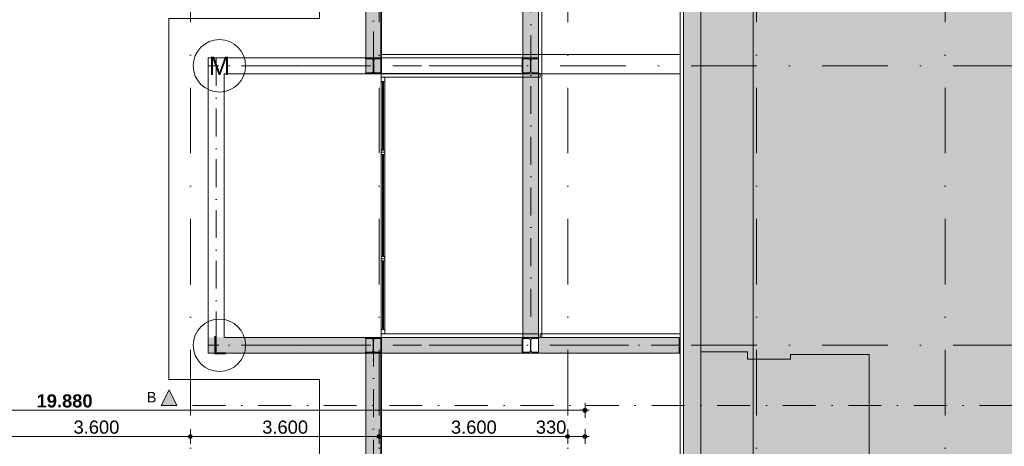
# Model space of a CAD drawing. Header units: millimetres. Extents: x -54205 to 352602, y -8439 to 61516.
# Tile 72 of 189: x 7544 to 26328, y 26029 to 34166. Entities that reach past the tile are written whole.
import ezdxf
from ezdxf.enums import TextEntityAlignment as Align

# ---------------------------------------------------------------- set-up
doc = ezdxf.new("R2010")
doc.units = ezdxf.units.MM
doc.header["$MEASUREMENT"] = 0
for name, pattern in [('streep-punt', [2500, 1250, -625, 0, -625]), ('streep-punt asymmetrisch', [966.67, 533.33, -233.336667, 0.003333, -200]), ('streep-punt fijn', [1251.000023, 626.000023, -312.5, 0, -312.5]), ('streeplijn', [468.700004, 312.5, -156.200004]), ('streeplijn fijn', [234.119993, 155.999994, -78.119999]), ('Wipeout_Contour', [1000, 0, -1000])]:
    doc.linetypes.add(name, pattern=pattern)
for name, color, linetype in [('0 2D arcering', 7, 'Continuous'), ('21_0 NC Buitenwanden', 7, 'Continuous'), ('21_0 NC Buitenwanden Afdek-arcering', 7, 'Continuous'), ('Maatvoering 1_ 100', 7, 'Continuous'), ('Maatvoering 1_ 100 2D arcering', 7, 'Continuous'), ('Markers - doorsneden', 7, 'Continuous'), ('Markers - doorsneden 2D arcering', 7, 'Continuous'), ('New_0 2D arcering', 7, 'Continuous'), ('New_23 Vloeren', 7, 'Continuous'), ('New_A-FLOR-____-OTLN.IFC Model', 7, 'Continuous'), ('New_A-GLAZ-CURT-OTLN.IFC Model', 7, 'Continuous'), ('New_A-GLAZ-CWMG-OTLN.IFC Model', 7, 'Continuous'), ('New_A-ROOF-____-OTLN.IFC Model', 7, 'Continuous'), ('New_A-WALL-____-OTLN.IFC Model', 7, 'Continuous'), ('New_A-WALL-____-OTLN.IFC Model Afdek-arcering', 7, 'Continuous'), ('New_Info 1_ 50_100', 7, 'Continuous'), ('New_S-BEAM-____-OTLN.IFC Model', 7, 'Continuous'), ('New_S-BEAM-____-OTLN.IFC Model Afdek-arcering', 7, 'Continuous'), ('New_S-COLS-____-OTLN.IFC Model', 7, 'Continuous'), ('New_S-FSTN-____-OTLN.IFC Model', 7, 'Continuous'), ('Stramien', 7, 'Continuous')]:
    doc.layers.add(name, color=color, linetype=linetype)
doc.styles.add('GENERATED_STYLE_1', font='arial.ttf')
doc.styles.add('GENERATED_STYLE_2', font='arial.ttf')
doc.linetypes.add('000 Dikke lijn 1 stippel', pattern='A,0,[4,DO.112 2e Verdieping1.Shx,S=31.746032,R=0,X=0,Y=0],-5000,0', length=5000)
doc.dimstyles.new('GENERATED_STYLE__1', dxfattribs={"dimtxt": 250, "dimasz": 142.5, "dimexe": 0.18, "dimexo": 0.0625, "dimgap": 0, "dimtad": 1, "dimtih": 1, "dimtoh": 1, "dimdec": 0, "dimzin": 0, "dimdsep": 46, "dimtxsty": 'GENERATED_STYLE_1', "dimblk": 'ARROWHEAD_11', "dimblk1": 'ARROWHEAD_11', "dimblk2": 'ARROWHEAD_11', "dimcen": 0.09, "dimse1": 1, "dimse2": 1, "dimclrd": 1, "dimclre": 1, "dimclrt": 2, "dimadec": 1, "dimazin": 0, "dimtfac": 1, "dimtdec": 4, "dimtmove": 0, "dimatfit": 3, "dimfxl": 1, "dimtolj": 1, "dimtzin": 0, "dimarcsym": 0})
doc.dimstyles.new('GENERATED_STYLE__2', dxfattribs={"dimtxt": 250, "dimasz": 142.5, "dimexe": 0.18, "dimexo": 0.0625, "dimgap": 0, "dimtad": 1, "dimtih": 1, "dimtoh": 1, "dimdec": 0, "dimzin": 0, "dimdsep": 46, "dimtxsty": 'GENERATED_STYLE_2', "dimblk": 'ARROWHEAD_11', "dimblk1": 'ARROWHEAD_11', "dimblk2": 'ARROWHEAD_11', "dimcen": 0.09, "dimse1": 1, "dimse2": 1, "dimclrd": 1, "dimclre": 1, "dimclrt": 2, "dimadec": 1, "dimazin": 0, "dimtfac": 1, "dimtdec": 4, "dimtmove": 0, "dimatfit": 3, "dimfxl": 1, "dimtolj": 1, "dimtzin": 0, "dimarcsym": 0})
doc.dimstyles.new('GENERATED_STYLE__4', dxfattribs={"dimtxt": 250, "dimasz": 142.5, "dimexe": 0.18, "dimexo": 0.0625, "dimgap": 0, "dimtad": 1, "dimdec": 0, "dimzin": 0, "dimdsep": 46, "dimtxsty": 'GENERATED_STYLE_2', "dimblk": 'ARROWHEAD_11', "dimblk1": 'ARROWHEAD_11', "dimblk2": 'ARROWHEAD_11', "dimcen": 0.09, "dimse1": 1, "dimse2": 1, "dimclrd": 1, "dimclre": 1, "dimclrt": 2, "dimadec": 1, "dimazin": 0, "dimtfac": 1, "dimtdec": 4, "dimtmove": 0, "dimatfit": 3, "dimfxl": 1, "dimtolj": 1, "dimtzin": 0, "dimarcsym": 0})

# ---------------------------------------------------------------- blocks, each defined once
blk = doc.blocks.new('Wall 21')
at = {"layer": 'New_A-WALL-____-OTLN.IFC Model', "color": 9, "linetype": 'Continuous', "lineweight": 0}
for p, q in [((0, 32.5), (2999, 32.5)), ((0, 32.5), (0, -32.5)), ((2999, 32.5), (3031.5, 32.5)), ((2999, -32.5), (2999, 32.5)), ((3031.5, 32.5), (3031.5, -32.5)), ((2999, -32.5), (0, -32.5)), ((3031.5, -32.5), (2999, -32.5))]:
    blk.add_line(p, q, dxfattribs=at)
blk = doc.blocks.new('IFC Extruded')
at = {"layer": 'New_A-GLAZ-CWMG-OTLN.IFC Model', "color": 9, "linetype": 'Continuous', "lineweight": 0}
for p, q in [((-32.5, 0), (32.5, 0)), ((-32.5, -1435), (-32.5, 0)), ((32.5, -1435), (32.5, 0)), ((-32.5, -1435), (32.5, -1435))]:
    blk.add_line(p, q, dxfattribs=at)
blk = doc.blocks.new('IFC Extruded_2')
at = {"layer": 'New_A-GLAZ-CWMG-OTLN.IFC Model', "color": 9, "linetype": 'Continuous', "lineweight": 0}
for p, q in [((-32.5, 0), (32.5, 0)), ((-32.5, -1351), (-32.5, 0)), ((32.5, -1351), (32.5, 0)), ((-32.5, -1351), (32.5, -1351))]:
    blk.add_line(p, q, dxfattribs=at)
blk = doc.blocks.new('IFC Extruded_3')
at = {"layer": 'New_A-GLAZ-CWMG-OTLN.IFC Model', "color": 9, "linetype": 'Continuous', "lineweight": 0}
for p, q in [((0, 32.5), (-84, 32.5)), ((-84, 32.5), (-84, -32.5)), ((0, -32.5), (0, 32.5)), ((-84, -32.5), (0, -32.5))]:
    blk.add_line(p, q, dxfattribs=at)
blk = doc.blocks.new('IFC Extruded_4')
at = {"layer": 'New_A-GLAZ-CWMG-OTLN.IFC Model', "color": 9, "linetype": 'Continuous', "lineweight": 0}
for p, q in [((-32.5, 0), (32.5, 0)), ((-32.5, -2030), (-32.5, 0)), ((32.5, -2030), (32.5, 0)), ((-32.5, -2030), (32.5, -2030))]:
    blk.add_line(p, q, dxfattribs=at)
blk = doc.blocks.new('IFC Extruded_5')
at = {"layer": 'New_A-GLAZ-CWMG-OTLN.IFC Model', "color": 9, "linetype": 'Continuous', "lineweight": 0}
for p, q in [((-42, -32.5), (-42, 32.5)), ((-42, 32.5), (42, 32.5)), ((42, 32.5), (42, -32.5)), ((42, -32.5), (-42, -32.5))]:
    blk.add_line(p, q, dxfattribs=at)
blk = doc.blocks.new('IFC Extruded_6')
at = {"layer": 'New_A-GLAZ-CWMG-OTLN.IFC Model', "color": 9, "linetype": 'Continuous', "lineweight": 0}
for p, q in [((-84, -32.5), (-84, 32.5)), ((-84, 32.5), (0, 32.5)), ((0, 32.5), (0, -32.5)), ((0, -32.5), (-84, -32.5))]:
    blk.add_line(p, q, dxfattribs=at)
blk = doc.blocks.new('IFC Extruded_7')
at = {"layer": 'New_A-GLAZ-CURT-OTLN.IFC Model', "color": 9, "linetype": 'Continuous', "lineweight": 0}
for p, q in [((973, 10.5), (-973, 10.5)), ((-973, 10.5), (-973, -10.5)), ((973, -10.5), (973, 10.5)), ((-973, -10.5), (973, -10.5))]:
    blk.add_line(p, q, dxfattribs=at)
blk = doc.blocks.new('Slab_5_1', base_point=(21426, 27831))
at = {"layer": 'New_23 Vloeren', "color": 255, "linetype": 'Continuous', "lineweight": 0, "flags": 128}
blk.add_lwpolyline([(21426, 27831), (20536, 27831), (20536, 27693), (20536, 22888), (20536, 22751), (21428, 22762), (21426, 22888), (22246, 22888), (22245, 22755), (23750, 22743), (23750, 22888), (23750, 27693), (23750, 27781), (22246, 27781), (22246, 27693), (21426, 27693)], close=True, dxfattribs=at)
blk = doc.blocks.new('Slab_6_1', base_point=(20141, 35951))
at = {"layer": 'New_A-FLOR-____-OTLN.IFC Model', "color": 1, "linetype": 'streeplijn', "lineweight": 0, "flags": 128}
blk.add_lwpolyline([(17442, 35951), (17442, 28106), (20141, 28106), (20141, 35951)], dxfattribs=at)
blk = doc.blocks.new('Wall_42_1', base_point=(20536, 56216))
at = {"layer": '21_0 NC Buitenwanden', "color": 1, "linetype": 'Continuous', "lineweight": 0, "flags": 128}
for points in [[(20206, 56216), (20206, 17925)], [(20536, 16001), (20536, 54406)]]:
    blk.add_lwpolyline(points, dxfattribs=at)
blk = doc.blocks.new('Wall_260_1', base_point=(17474, 28106))
at = {"color": 254, "linetype": 'Wipeout_Contour', "lineweight": 0, "ltscale": 160430.925438}
blk.add_wipeout([(17504, 43731), (17504, 28106), (17506, 28106), (17506, 43731)], dxfattribs=at).dxf.layer = 'New_A-WALL-____-OTLN.IFC Model Afdek-arcering'
at = {"color": 254, "linetype": 'Wipeout_Contour', "lineweight": 0, "ltscale": 160379.375613}
blk.add_wipeout([(17444, 43733), (17444, 28106), (17504, 28106), (17504, 43733)], dxfattribs=at).dxf.layer = 'New_A-WALL-____-OTLN.IFC Model Afdek-arcering'
at = {"color": 254, "linetype": 'Wipeout_Contour', "lineweight": 0, "ltscale": 160434.663435}
blk.add_wipeout([(17441, 43793), (17441, 28106), (17444, 28106), (17444, 43793)], dxfattribs=at).dxf.layer = 'New_A-WALL-____-OTLN.IFC Model Afdek-arcering'
at = {"layer": 'New_A-WALL-____-OTLN.IFC Model', "color": 2, "linetype": 'Continuous', "lineweight": 0, "flags": 128}
for points in [[(17441, 43793), (17441, 38766)], [(17506, 38766), (17506, 43731)], [(17441, 38444), (17441, 33436)], [(17506, 28106), (17506, 38444)], [(17441, 33417), (17441, 33155)], [(17441, 33136), (17441, 28106)], [(17444, 28106), (17441, 28106)], [(17504, 28106), (17444, 28106)], [(17506, 28106), (17504, 28106)]]:
    blk.add_lwpolyline(points, dxfattribs=at)
blk = doc.blocks.new('Wall_261_1', base_point=(14442, 33103))
at = {"color": 254, "linetype": 'Wipeout_Contour', "lineweight": 0, "ltscale": 146982.36199}
blk.add_wipeout([(14442, 33071), (17471, 33071), (17471, 33073), (14442, 33073)], dxfattribs=at).dxf.layer = 'New_A-WALL-____-OTLN.IFC Model Afdek-arcering'
at = {"color": 254, "linetype": 'Wipeout_Contour', "lineweight": 0, "ltscale": 147094.920527}
blk.add_wipeout([(14442, 33073), (17471, 33073), (17471, 33133), (14442, 33133)], dxfattribs=at).dxf.layer = 'New_A-WALL-____-OTLN.IFC Model Afdek-arcering'
at = {"color": 254, "linetype": 'Wipeout_Contour', "lineweight": 0, "ltscale": 147207.481882}
blk.add_wipeout([(14442, 33133), (17471, 33133), (17471, 33136), (14442, 33136)], dxfattribs=at).dxf.layer = 'New_A-WALL-____-OTLN.IFC Model Afdek-arcering'
at = {"layer": 'New_A-WALL-____-OTLN.IFC Model', "color": 2, "linetype": 'Continuous', "lineweight": 0, "flags": 128}
for points in [[(17141, 33136), (14442, 33136)], [(14442, 33133), (14442, 33136)], [(14442, 33073), (14442, 33133)], [(14442, 33071), (14442, 33073)], [(14442, 33071), (17471, 33071)], [(17471, 33136), (17441, 33136)], [(17471, 33133), (17471, 33136)], [(17471, 33073), (17471, 33133)], [(17471, 33071), (17471, 33073)]]:
    blk.add_lwpolyline(points, dxfattribs=at)
blk = doc.blocks.new('Wall_262_1', base_point=(20536, 49076))
at = {"color": 254, "linetype": 'Wipeout_Contour', "lineweight": 0, "ltscale": 160541.035243}
blk.add_wipeout([(20206, 49076), (20206, 17925), (20536, 17925), (20536, 49076)], dxfattribs=at).dxf.layer = '21_0 NC Buitenwanden Afdek-arcering'
at = {"layer": '21_0 NC Buitenwanden', "color": 2, "linetype": 'Continuous', "lineweight": 0, "flags": 128}
for points in [[(20206, 49076), (20206, 17925)], [(20536, 17925), (20536, 49076)]]:
    blk.add_lwpolyline(points, dxfattribs=at)
blk = doc.blocks.new('Column_28_1', base_point=(17291, 33286))
at = {"layer": 'New_S-COLS-____-OTLN.IFC Model', "color": 1, "linetype": 'Continuous', "lineweight": 0, "flags": 128}
blk.add_lwpolyline([(17141, 33436), (17141, 33417), (17259, 33417, -0.414214), (17286, 33390), (17286, 33182, -0.414214), (17259, 33155), (17141, 33155), (17141, 33136), (17441, 33136), (17441, 33155), (17324, 33155, -0.414214), (17297, 33182), (17297, 33390, -0.414214), (17324, 33417), (17441, 33417), (17441, 33436)], format="xyb", close=True, dxfattribs=at)
blk = doc.blocks.new('Column_29_1', base_point=(17291, 27956))
at = {"layer": 'New_S-COLS-____-OTLN.IFC Model', "color": 1, "linetype": 'Continuous', "lineweight": 0, "flags": 128}
blk.add_lwpolyline([(17141, 28106), (17141, 28087), (17259, 28087, -0.414214), (17286, 28060), (17286, 27852, -0.414214), (17259, 27825), (17141, 27825), (17141, 27806), (17441, 27806), (17441, 27825), (17324, 27825, -0.414214), (17297, 27852), (17297, 28060, -0.414214), (17324, 28087), (17441, 28087), (17441, 28106)], format="xyb", close=True, dxfattribs=at)
blk = doc.blocks.new('Column_30_1', base_point=(14291, 27956))
at = {"layer": 'New_S-COLS-____-OTLN.IFC Model', "color": 1, "linetype": 'Continuous', "lineweight": 0, "flags": 128}
blk.add_lwpolyline([(14141, 28106), (14141, 28087), (14258, 28087, -0.414214), (14285, 28060), (14285, 27852, -0.414214), (14258, 27825), (14141, 27825), (14141, 27806), (14441, 27806), (14441, 27825), (14323, 27825, -0.414214), (14296, 27852), (14296, 28060, -0.414214), (14323, 28087), (14441, 28087), (14441, 28106)], format="xyb", close=True, dxfattribs=at)
blk = doc.blocks.new('Column_31_1', base_point=(17291, 33286))
at = {"layer": 'New_S-COLS-____-OTLN.IFC Model', "color": 1, "linetype": 'Continuous', "lineweight": 0, "flags": 128}
blk.add_lwpolyline([(17141, 33436), (17141, 33417), (17259, 33417, -0.414214), (17286, 33390), (17286, 33182, -0.414214), (17259, 33155), (17141, 33155), (17141, 33136), (17441, 33136), (17441, 33155), (17324, 33155, -0.414214), (17297, 33182), (17297, 33390, -0.414214), (17324, 33417), (17441, 33417), (17441, 33436)], format="xyb", close=True, dxfattribs=at)
blk = doc.blocks.new('Column_32_1', base_point=(14291, 33286))
at = {"layer": 'New_S-COLS-____-OTLN.IFC Model', "color": 1, "linetype": 'Continuous', "lineweight": 0, "flags": 128}
blk.add_lwpolyline([(14141, 33436), (14141, 33417), (14259, 33417, -0.414214), (14286, 33390), (14286, 33182, -0.414214), (14259, 33155), (14141, 33155), (14141, 33136), (14441, 33136), (14441, 33155), (14324, 33155, -0.414214), (14297, 33182), (14297, 33390, -0.414214), (14324, 33417), (14441, 33417), (14441, 33436)], format="xyb", close=True, dxfattribs=at)
blk = doc.blocks.new('Roof_1_1', base_point=(17442, 20311))
at = {"layer": 'New_A-ROOF-____-OTLN.IFC Model', "color": 1, "linetype": 'Continuous', "lineweight": 0, "flags": 128}
for points in [[(17506, 33501), (20141, 33501)], [(17506, 28106), (17506, 33501)], [(20141, 33501), (20141, 18006)], [(14445, 28106), (17506, 28106)], [(14445, 22776), (14445, 28106)], [(17442, 22776), (14445, 22776)], [(17442, 20311), (17442, 22776)], [(18319, 20311), (17442, 20311)], [(18319, 18006), (18319, 20311)], [(20141, 18006), (18319, 18006)]]:
    blk.add_lwpolyline(points, dxfattribs=at)
blk = doc.blocks.new('Roof_2_1', base_point=(20141, 49126))
at = {"layer": 'New_A-ROOF-____-OTLN.IFC Model', "color": 1, "linetype": 'Continuous', "lineweight": 0, "flags": 128}
for points in [[(14445, 49126), (20141, 49126)], [(14445, 33136), (14445, 49126)], [(20141, 49126), (20141, 33136)], [(20141, 33136), (14445, 33136)]]:
    blk.add_lwpolyline(points, dxfattribs=at)
blk = doc.blocks.new('Roof_3_1', base_point=(17442, 20676))
at = {"layer": 'New_A-ROOF-____-OTLN.IFC Model', "color": 1, "linetype": 'Continuous', "lineweight": 0, "flags": 128}
for points in [[(17506, 33501), (20141, 33501)], [(17506, 28106), (17506, 33501)], [(20141, 33501), (20141, 18371)], [(14445, 28106), (17506, 28106)], [(14445, 23141), (14445, 28106)], [(17442, 23141), (14445, 23141)], [(17442, 20676), (17442, 23141)], [(18319, 20676), (17442, 20676)], [(18319, 18371), (18319, 20676)], [(20141, 18371), (18319, 18371)]]:
    blk.add_lwpolyline(points, dxfattribs=at)
blk = doc.blocks.new('Roof_4_1', base_point=(20141, 49126))
at = {"layer": 'New_A-ROOF-____-OTLN.IFC Model', "color": 1, "linetype": 'Continuous', "lineweight": 0, "flags": 128}
for points in [[(14445, 49126), (20141, 49126)], [(14445, 33501), (14445, 49126)], [(20141, 49126), (20141, 33501)], [(20141, 33501), (14445, 33501)]]:
    blk.add_lwpolyline(points, dxfattribs=at)
blk = doc.blocks.new('Roof_5_1', base_point=(17142, 33136))
at = {"layer": 'New_A-ROOF-____-OTLN.IFC Model', "color": 2, "linetype": 'Continuous', "lineweight": 0}
for p, q in [((11442, 33136), (11442, 28106)), ((17142, 33136), (11442, 33136)), ((17142, 33136), (17142, 28106)), ((17142, 28106), (11442, 28106))]:
    blk.add_line(p, q, dxfattribs=at)
at = {"layer": 'New_A-ROOF-____-OTLN.IFC Model', "color": 9, "linetype": 'streeplijn fijn', "lineweight": 0, "flags": 128}
for points in [[(11442, 33136), (17142, 33136)], [(11442, 28106), (11442, 33136)], [(17142, 33136), (17142, 28106)], [(17142, 28106), (11442, 28106)]]:
    blk.add_lwpolyline(points, dxfattribs=at)
blk = doc.blocks.new('Standard grid marker')
at = {"layer": 'Stramien', "color": 1, "linetype": 'streep-punt', "lineweight": 0}
blk.add_line((1000, 0), (61400, 0), dxfattribs=at)
at = {"layer": 'Stramien', "color": 2, "lineweight": 0, "style": 'GENERATED_STYLE_1'}
for tag, p in [('AC_MarkerText_1_0', (-245, -80)), ('AC_MarkerText_1_1', (63155, -80))]:
    blk.add_attdef(tag, text='', height=350, rotation=270, dxfattribs=at).set_placement(p, align=Align.TOP_CENTER)
blk = doc.blocks.new('IFC Extruded_12')
at = {"layer": 'New_A-GLAZ-CURT-OTLN.IFC Model', "color": 9, "linetype": 'Continuous', "lineweight": 0}
for p, q in [((654.5, 10.5), (-654.5, 10.5)), ((-654.5, 10.5), (-654.5, -10.5)), ((654.5, -10.5), (654.5, 10.5)), ((-654.5, -10.5), (654.5, -10.5))]:
    blk.add_line(p, q, dxfattribs=at)
blk = doc.blocks.new('Model Element 59')
at = {"layer": 'New_S-FSTN-____-OTLN.IFC Model', "color": 9, "linetype": 'Continuous', "lineweight": 0}
for p, q in [((5480, 11509), (5180, 11509)), ((5180, 11509), (5180, 11209)), ((5480, 11209), (5480, 11509)), ((5180, 11209), (5480, 11209))]:
    blk.add_line(p, q, dxfattribs=at)
blk = doc.blocks.new('IFC Extruded_14')
at = {"layer": 'New_S-FSTN-____-OTLN.IFC Model', "color": 9, "linetype": 'Continuous', "lineweight": 0}
for p, q in [((5480, 8529), (5180, 8529)), ((5180, 8529), (5180, 8510)), ((5180, 8510), (5480, 8510)), ((5480, 8510), (5480, 8529))]:
    blk.add_line(p, q, dxfattribs=at)
blk = doc.blocks.new('Model Element 61')
at = {"layer": 'New_S-FSTN-____-OTLN.IFC Model', "color": 9, "linetype": 'Continuous', "lineweight": 0}
for p, q in [((10810, 11509), (10510, 11509)), ((10510, 11509), (10510, 11209)), ((10810, 11209), (10810, 11509)), ((10510, 11209), (10810, 11209))]:
    blk.add_line(p, q, dxfattribs=at)
blk = doc.blocks.new('Roof 1')
at = {"layer": 'New_A-ROOF-____-OTLN.IFC Model', "color": 9, "linetype": 'Continuous', "lineweight": 0}
for p, q in [((2455, 5706), (7795, 5706)), ((2465, 5696), (7795, 5696)), ((7795, 5706), (7795, 5696)), ((12825, 5696), (12825, 5706)), ((12825, 5706), (28825, 5706)), ((12825, 5696), (28815, 5696))]:
    blk.add_line(p, q, dxfattribs=at)
blk = doc.blocks.new('Wall 20')
at = {"layer": 'New_A-WALL-____-OTLN.IFC Model', "color": 9, "linetype": 'Continuous', "lineweight": 0}
for p, q in [((0, 32.5), (32.5, 32.5)), ((0, -32.5), (0, 32.5)), ((32.5, 32.5), (2667.5, 32.5)), ((32.5, 32.5), (32.5, -32.5)), ((2667.5, 32.5), (2667.5, -32.5)), ((32.5, -32.5), (0, -32.5)), ((2667.5, -32.5), (32.5, -32.5))]:
    blk.add_line(p, q, dxfattribs=at)
blk = doc.blocks.new('Beam_7_1', base_point=(17128, 27956))
at = {"layer": 'New_S-BEAM-____-OTLN.IFC Model', "color": 1, "linetype": 'Continuous', "lineweight": 0}
for p, q in [((17128, 28106), (14441, 28106)), ((14441, 28106), (14441, 27806)), ((17128, 28106), (17128, 27806)), ((17128, 27806), (14441, 27806))]:
    blk.add_line(p, q, dxfattribs=at)
at = {"layer": 'New_S-BEAM-____-OTLN.IFC Model', "color": 9, "linetype": 'streep-punt asymmetrisch', "lineweight": 0}
blk.add_line((17128, 27956), (14441, 27956), dxfattribs=at)
blk = doc.blocks.new('Beam_8_1', base_point=(17128, 33286))
at = {"layer": 'New_S-BEAM-____-OTLN.IFC Model', "color": 1, "linetype": 'Continuous', "lineweight": 0}
for p, q in [((17128, 33436), (14441, 33436)), ((14441, 33436), (14441, 33136)), ((17128, 33436), (17128, 33136)), ((17128, 33136), (14441, 33136))]:
    blk.add_line(p, q, dxfattribs=at)
at = {"layer": 'New_S-BEAM-____-OTLN.IFC Model', "color": 9, "linetype": 'streep-punt asymmetrisch', "lineweight": 0}
blk.add_line((17128, 33286), (14441, 33286), dxfattribs=at)
blk = doc.blocks.new('Beam_11_1', base_point=(20122, 27956))
at = {"layer": 'New_S-BEAM-____-OTLN.IFC Model Afdek-arcering', "linetype": 'Continuous', "lineweight": 0, "true_color": 0xffffff}
blk.add_hatch(color=7, dxfattribs=at).paths.add_polyline_path([(20122, 27806), (20122, 28106), (17442, 28106), (17442, 27806)])
at = {"layer": 'New_S-BEAM-____-OTLN.IFC Model', "color": 1, "linetype": 'Continuous', "lineweight": 0}
for p, q in [((20122, 28106), (17442, 28106)), ((17442, 28106), (17442, 27806)), ((20122, 28106), (20122, 27806)), ((20122, 27806), (17442, 27806))]:
    blk.add_line(p, q, dxfattribs=at)
at = {"layer": 'New_S-BEAM-____-OTLN.IFC Model', "color": 9, "linetype": 'streep-punt asymmetrisch', "lineweight": 0}
blk.add_line((20122, 27956), (17442, 27956), dxfattribs=at)
blk = doc.blocks.new('Beam_12_1', base_point=(17292, 35801))
at = {"layer": 'New_S-BEAM-____-OTLN.IFC Model Afdek-arcering', "linetype": 'Continuous', "lineweight": 0, "true_color": 0xffffff}
blk.add_hatch(color=7, dxfattribs=at).paths.add_polyline_path([(17442, 35801), (17142, 35801), (17142, 28106), (17442, 28106)])
at = {"layer": 'New_S-BEAM-____-OTLN.IFC Model', "color": 1, "linetype": 'Continuous', "lineweight": 0}
for p, q in [((17142, 35801), (17142, 28106)), ((17142, 35801), (17442, 35801)), ((17442, 35801), (17442, 28106)), ((17142, 28106), (17442, 28106))]:
    blk.add_line(p, q, dxfattribs=at)
at = {"layer": 'New_S-BEAM-____-OTLN.IFC Model', "color": 9, "linetype": 'streep-punt asymmetrisch', "lineweight": 0}
blk.add_line((17292, 35801), (17292, 28106), dxfattribs=at)
blk = doc.blocks.new('Beam_15_1', base_point=(14295, 28087))
at = {"layer": 'New_S-BEAM-____-OTLN.IFC Model Afdek-arcering', "linetype": 'Continuous', "lineweight": 0, "true_color": 0xffffff}
blk.add_hatch(color=7, dxfattribs=at).paths.add_polyline_path([(14445, 28087), (14145, 28087), (14145, 22476), (14445, 22476)])
at = {"layer": 'New_S-BEAM-____-OTLN.IFC Model', "color": 1, "linetype": 'Continuous', "lineweight": 0}
for p, q in [((14145, 28087), (14145, 22476)), ((14145, 28087), (14445, 28087)), ((14445, 28087), (14445, 22776)), ((14145, 22476), (14445, 22476))]:
    blk.add_line(p, q, dxfattribs=at)
at = {"layer": 'New_S-BEAM-____-OTLN.IFC Model', "color": 9, "linetype": 'streep-punt asymmetrisch', "lineweight": 0}
blk.add_line((14295, 28087), (14295, 22476), dxfattribs=at)
blk = doc.blocks.new('Beam_20_1', base_point=(17142, 33286))
at = {"layer": 'New_S-BEAM-____-OTLN.IFC Model', "color": 1, "linetype": 'Continuous', "lineweight": 0}
for p, q in [((17142, 33436), (11142, 33436)), ((11142, 33436), (11142, 33136)), ((17142, 33436), (17142, 33136)), ((17142, 33136), (11442, 33136))]:
    blk.add_line(p, q, dxfattribs=at)
at = {"layer": 'New_S-BEAM-____-OTLN.IFC Model', "color": 9, "linetype": 'streep-punt asymmetrisch', "lineweight": 0}
blk.add_line((17142, 33286), (11142, 33286), dxfattribs=at)
blk = doc.blocks.new('Beam_21_1', base_point=(17142, 27956))
at = {"layer": 'New_S-BEAM-____-OTLN.IFC Model Afdek-arcering', "linetype": 'Continuous', "lineweight": 0, "true_color": 0xffffff}
blk.add_hatch(color=7, dxfattribs=at).paths.add_polyline_path([(17142, 27806), (17142, 28106), (11142, 28106), (11142, 27806)])
at = {"layer": 'New_S-BEAM-____-OTLN.IFC Model', "color": 1, "linetype": 'Continuous', "lineweight": 0}
for p, q in [((11142, 28106), (11142, 27806)), ((17142, 28106), (11442, 28106)), ((17142, 28106), (17142, 27806)), ((17142, 27806), (11142, 27806))]:
    blk.add_line(p, q, dxfattribs=at)
at = {"layer": 'New_S-BEAM-____-OTLN.IFC Model', "color": 9, "linetype": 'streep-punt asymmetrisch', "lineweight": 0}
blk.add_line((17142, 27956), (11142, 27956), dxfattribs=at)
blk = doc.blocks.new('Beam_22_1', base_point=(11292, 33436))
at = {"layer": 'New_S-BEAM-____-OTLN.IFC Model', "color": 1, "linetype": 'Continuous', "lineweight": 0}
for p, q in [((11142, 33436), (11142, 27806)), ((11142, 33436), (11442, 33436)), ((11442, 33136), (11442, 28106)), ((11142, 27806), (11442, 27806))]:
    blk.add_line(p, q, dxfattribs=at)
at = {"layer": 'New_S-BEAM-____-OTLN.IFC Model', "color": 9, "linetype": 'streep-punt asymmetrisch', "lineweight": 0}
blk.add_line((11292, 33436), (11292, 27806), dxfattribs=at)
blk = doc.blocks.new('Beam_23_1', base_point=(14295, 49407))
at = {"layer": 'New_S-BEAM-____-OTLN.IFC Model Afdek-arcering', "linetype": 'Continuous', "lineweight": 0, "true_color": 0xffffff}
blk.add_hatch(color=7, dxfattribs=at).paths.add_polyline_path([(14145, 33155), (14445, 33155), (14445, 49126), (14145, 49126)])
at = {"layer": 'New_S-BEAM-____-OTLN.IFC Model', "color": 1, "linetype": 'Continuous', "lineweight": 0}
for p, q in [((14145, 49407), (14145, 33155)), ((14445, 49126), (14445, 33155)), ((14145, 33155), (14445, 33155))]:
    blk.add_line(p, q, dxfattribs=at)
at = {"layer": 'New_S-BEAM-____-OTLN.IFC Model', "color": 9, "linetype": 'streep-punt asymmetrisch', "lineweight": 0}
blk.add_line((14295, 49407), (14295, 33155), dxfattribs=at)
blk = doc.blocks.new('*D1018')
at = {"layer": 'Maatvoering 1_ 100 2D arcering', "linetype": 'Continuous', "lineweight": 0}
for points in [[(64028, 27836), (64030, 27822), (64038, 27809), (64051, 27801), (64065, 27798), (64079, 27801), (64092, 27809), (64100, 27822), (64102, 27836), (64100, 27850), (64092, 27862), (64079, 27871), (64065, 27873), (64051, 27871), (64038, 27862), (64030, 27850)], [(64028, 3116), (64030, 3101), (64038, 3089), (64051, 3081), (64065, 3078), (64079, 3081), (64092, 3089), (64100, 3101), (64102, 3116), (64100, 3130), (64092, 3142), (64079, 3150), (64065, 3153), (64051, 3150), (64038, 3142), (64030, 3130)]]:
    blk.add_hatch(color=1, dxfattribs=at).paths.add_polyline_path(points)
at = {"layer": 'Maatvoering 1_ 100', "color": 1, "linetype": 'Continuous', "lineweight": 0}
for p, q in [((64028, 27836), (63924, 27836)), ((64065, 27873), (64065, 27911)), ((64206, 27836), (64102, 27836)), ((64065, 3153), (64065, 27798)), ((64028, 3116), (63924, 3116)), ((64065, 3041), (64065, 3078)), ((64206, 3116), (64102, 3116))]:
    blk.add_line(p, q, dxfattribs=at)
for centre in [(64065, 27836), (64065, 3116)]:
    blk.add_circle(centre, 37.5, dxfattribs=at)
at = {"layer": 'Maatvoering 1_ 100', "color": 2, "lineweight": 0, "insert": (64015, 14951), "char_height": 250, "attachment_point": 7, "rotation": 90, "style": 'GENERATED_STYLE_2'}
blk.add_mtext('\\A1;{\\pql;\\fArial|b1|i0|c0|p0;\\W1.000000;24.720}', dxfattribs=at)
blk = doc.blocks.new('ARROWHEAD_11')
at = {"color": 0, "linetype": 'Continuous', "lineweight": 0}
blk.add_line((0, 0), (-1, 0), dxfattribs=at)
at = {"color": 0, "linetype": 'Continuous', "lineweight": 0, "const_width": 0.25, "flags": 128}
blk.add_lwpolyline([(-0.125, 0, 1), (0.125, 0, 1)], format="xyb", close=True, dxfattribs=at)
blk = doc.blocks.new('*D1035')
at = {"layer": 'Maatvoering 1_ 100 2D arcering', "linetype": 'Continuous', "lineweight": 0}
for points in [[(-1588, 26716), (-1585, 26701), (-1577, 26689), (-1564, 26681), (-1550, 26678), (-1536, 26681), (-1523, 26689), (-1515, 26701), (-1513, 26716), (-1515, 26730), (-1523, 26742), (-1536, 26750), (-1550, 26753), (-1564, 26750), (-1577, 26742), (-1585, 26730)], [(18293, 26716), (18295, 26701), (18303, 26689), (18316, 26681), (18330, 26678), (18344, 26681), (18357, 26689), (18365, 26701), (18368, 26716), (18365, 26730), (18357, 26742), (18344, 26750), (18330, 26753), (18316, 26750), (18303, 26742), (18295, 26730)]]:
    blk.add_hatch(color=1, dxfattribs=at).paths.add_polyline_path(points)
at = {"layer": 'Maatvoering 1_ 100', "color": 1, "linetype": 'Continuous', "lineweight": 0}
for p, q in [((-1625, 26716), (-1588, 26716)), ((-1550, 26753), (-1550, 26856)), ((-1550, 26575), (-1550, 26678)), ((-1513, 26716), (18293, 26716)), ((18330, 26753), (18330, 26856)), ((18330, 26575), (18330, 26678)), ((18368, 26716), (18405, 26716))]:
    blk.add_line(p, q, dxfattribs=at)
for centre in [(-1550, 26716), (18330, 26716)]:
    blk.add_circle(centre, 37.5, dxfattribs=at)
at = {"layer": 'Maatvoering 1_ 100', "color": 2, "lineweight": 0, "insert": (7866, 26766), "char_height": 250, "attachment_point": 7, "style": 'GENERATED_STYLE_2'}
blk.add_mtext('\\A1;{\\pql;\\fArial|b1|i0|c0|p0;\\W1.000000;19.880}', dxfattribs=at)
blk = doc.blocks.new('*D1039')
at = {"layer": 'Maatvoering 1_ 100 2D arcering', "linetype": 'Continuous', "lineweight": 0}
for points in [[(7162, 26216), (7165, 26201), (7173, 26189), (7186, 26181), (7200, 26178), (7214, 26181), (7227, 26189), (7235, 26201), (7237, 26216), (7235, 26230), (7227, 26242), (7214, 26250), (7200, 26253), (7186, 26250), (7173, 26242), (7165, 26230)], [(10762, 26216), (10765, 26201), (10773, 26189), (10786, 26181), (10800, 26178), (10814, 26181), (10827, 26189), (10835, 26201), (10838, 26216), (10835, 26230), (10827, 26242), (10814, 26250), (10800, 26253), (10786, 26250), (10773, 26242), (10765, 26230)]]:
    blk.add_hatch(color=1, dxfattribs=at).paths.add_polyline_path(points)
at = {"layer": 'Maatvoering 1_ 100', "color": 1, "linetype": 'Continuous', "lineweight": 0}
for p, q in [((7200, 26253), (7200, 26356)), ((10800, 26253), (10800, 26356)), ((7200, 26075), (7200, 26178)), ((7237, 26216), (10762, 26216)), ((10800, 26075), (10800, 26178))]:
    blk.add_line(p, q, dxfattribs=at)
for centre in [(7200, 26216), (10800, 26216)]:
    blk.add_circle(centre, 37.5, dxfattribs=at)
at = {"layer": 'Maatvoering 1_ 100', "color": 2, "lineweight": 0, "insert": (8571, 26266), "char_height": 250, "attachment_point": 7, "style": 'GENERATED_STYLE_1'}
blk.add_mtext('\\A1;{\\pql;\\fArial|b0|i0|c0|p0;\\W1.000000;3.600}', dxfattribs=at)
blk = doc.blocks.new('*D1040')
at = {"layer": 'Maatvoering 1_ 100 2D arcering', "linetype": 'Continuous', "lineweight": 0}
for points in [[(10762, 26216), (10765, 26201), (10773, 26189), (10786, 26181), (10800, 26178), (10814, 26181), (10827, 26189), (10835, 26201), (10838, 26216), (10835, 26230), (10827, 26242), (10814, 26250), (10800, 26253), (10786, 26250), (10773, 26242), (10765, 26230)], [(14362, 26216), (14365, 26201), (14373, 26189), (14386, 26181), (14400, 26178), (14414, 26181), (14427, 26189), (14435, 26201), (14438, 26216), (14435, 26230), (14427, 26242), (14414, 26250), (14400, 26253), (14386, 26250), (14373, 26242), (14365, 26230)]]:
    blk.add_hatch(color=1, dxfattribs=at).paths.add_polyline_path(points)
at = {"layer": 'Maatvoering 1_ 100', "color": 1, "linetype": 'Continuous', "lineweight": 0}
for p, q in [((10800, 26253), (10800, 26356)), ((14400, 26253), (14400, 26356)), ((10800, 26075), (10800, 26178)), ((10838, 26216), (14362, 26216)), ((14400, 26075), (14400, 26178))]:
    blk.add_line(p, q, dxfattribs=at)
for centre in [(10800, 26216), (14400, 26216)]:
    blk.add_circle(centre, 37.5, dxfattribs=at)
at = {"layer": 'Maatvoering 1_ 100', "color": 2, "lineweight": 0, "insert": (12171, 26266), "char_height": 250, "attachment_point": 7, "style": 'GENERATED_STYLE_1'}
blk.add_mtext('\\A1;{\\pql;\\fArial|b0|i0|c0|p0;\\W1.000000;3.600}', dxfattribs=at)
blk = doc.blocks.new('*D1041')
at = {"layer": 'Maatvoering 1_ 100 2D arcering', "linetype": 'Continuous', "lineweight": 0}
for points in [[(14362, 26216), (14365, 26201), (14373, 26189), (14386, 26181), (14400, 26178), (14414, 26181), (14427, 26189), (14435, 26201), (14438, 26216), (14435, 26230), (14427, 26242), (14414, 26250), (14400, 26253), (14386, 26250), (14373, 26242), (14365, 26230)], [(17962, 26216), (17965, 26201), (17973, 26189), (17986, 26181), (18000, 26178), (18014, 26181), (18027, 26189), (18035, 26201), (18038, 26216), (18035, 26230), (18027, 26242), (18014, 26250), (18000, 26253), (17986, 26250), (17973, 26242), (17965, 26230)]]:
    blk.add_hatch(color=1, dxfattribs=at).paths.add_polyline_path(points)
at = {"layer": 'Maatvoering 1_ 100', "color": 1, "linetype": 'Continuous', "lineweight": 0}
for p, q in [((14400, 26253), (14400, 26356)), ((18000, 26253), (18000, 26356)), ((14400, 26075), (14400, 26178)), ((14438, 26216), (17962, 26216)), ((18000, 26075), (18000, 26178))]:
    blk.add_line(p, q, dxfattribs=at)
for centre in [(14400, 26216), (18000, 26216)]:
    blk.add_circle(centre, 37.5, dxfattribs=at)
at = {"layer": 'Maatvoering 1_ 100', "color": 2, "lineweight": 0, "char_height": 250, "attachment_point": 7, "style": 'GENERATED_STYLE_1'}
for s, insert in [('\\A1;{\\pql;\\fArial|b0|i0|c0|p0;\\W1.000000;3.600}', (15771, 26266)), ('\\A1;{\\pql;\\fArial|b0|i0|c0|p0;\\W1.000000;330}', (17390, 26266))]:
    blk.add_mtext(s, dxfattribs=dict(at, insert=insert))
blk = doc.blocks.new('*D1042')
at = {"layer": 'Maatvoering 1_ 100 2D arcering', "linetype": 'Continuous', "lineweight": 0}
for points in [[(17962, 26216), (17965, 26201), (17973, 26189), (17986, 26181), (18000, 26178), (18014, 26181), (18027, 26189), (18035, 26201), (18038, 26216), (18035, 26230), (18027, 26242), (18014, 26250), (18000, 26253), (17986, 26250), (17973, 26242), (17965, 26230)], [(18293, 26216), (18295, 26201), (18303, 26189), (18316, 26181), (18330, 26178), (18344, 26181), (18357, 26189), (18365, 26201), (18368, 26216), (18365, 26230), (18357, 26242), (18344, 26250), (18330, 26253), (18316, 26250), (18303, 26242), (18295, 26230)]]:
    blk.add_hatch(color=1, dxfattribs=at).paths.add_polyline_path(points)
at = {"layer": 'Maatvoering 1_ 100', "color": 1, "linetype": 'Continuous', "lineweight": 0}
for p, q in [((18000, 26253), (18000, 26356)), ((18330, 26253), (18330, 26356)), ((18000, 26075), (18000, 26178)), ((18038, 26216), (18293, 26216)), ((18330, 26075), (18330, 26178)), ((18368, 26216), (18405, 26216))]:
    blk.add_line(p, q, dxfattribs=at)
for centre in [(18000, 26216), (18330, 26216)]:
    blk.add_circle(centre, 37.5, dxfattribs=at)
blk = doc.blocks.new('Cutting Plane_2_1', base_point=(37112, 28286))
at = {"layer": 'Markers - doorsneden 2D arcering', "linetype": 'Continuous', "lineweight": 0, "true_color": 0x000000}
blk.add_hatch(color=18, dxfattribs=at).paths.add_polyline_path([(10242, 26806), (10542, 26806), (10392, 27106)])
at = {"layer": 'Markers - doorsneden', "color": 9, "linetype": 'streep-punt fijn', "lineweight": 0}
blk.add_line((31486, 26806), (10542, 26806), dxfattribs=at)
at = {"layer": 'Markers - doorsneden', "color": 2, "linetype": 'Continuous', "lineweight": 0, "flags": 128}
blk.add_lwpolyline([(10242, 26806), (10542, 26806), (10392, 27106)], close=True, dxfattribs=at)
at = {"layer": 'Markers - doorsneden', "color": 2, "lineweight": 0, "insert": (10152, 26866), "char_height": 200, "attachment_point": 9, "style": 'GENERATED_STYLE_1'}
blk.add_mtext('\\A1;{\\pqr;\\pt0;\\fArial|b0|i0|c0|p0;\\W1.000000;B}', dxfattribs=at)
blk = doc.blocks.new('Standard grid marker_5')
at = {"layer": 'Stramien', "color": 1, "linetype": 'streep-punt', "lineweight": 0}
for q in [(0, 0), (19545, 0)]:
    blk.add_line((1000, 0), q, dxfattribs=at)
at = {"layer": 'Stramien', "color": 2, "linetype": 'Continuous', "lineweight": 0, "flags": 128}
blk.add_lwpolyline([(0, 0, 1), (-1000, 0, 1)], format="xyb", close=True, dxfattribs=at)
at = {"layer": 'Stramien', "color": 1, "linetype": 'streep-punt', "lineweight": 0}
blk.add_point((1000, 0), dxfattribs=at)
blk.add_point((1000, 0), dxfattribs=at)
at = {"layer": 'Stramien', "color": 2, "lineweight": 0, "style": 'GENERATED_STYLE_1'}
blk.add_attdef('AC_MarkerText_1', text='', height=350, dxfattribs=at).set_placement((-500, 175), align=Align.TOP_CENTER)

msp = doc.modelspace()

# ---------------------------------------------------------------- block references
at = {"layer": '21_0 NC Buitenwanden', "color": 1, "lineweight": 0}
msp.add_blockref('Wall_42_1', (20536, 56215.9), dxfattribs=at)
at = {"layer": 'New_23 Vloeren', "color": 255, "linetype": 'Continuous', "lineweight": 0}
msp.add_blockref('Slab_5_1', (21426, 27830.9), dxfattribs=at)
at = {"layer": 'New_A-FLOR-____-OTLN.IFC Model', "color": 1, "linetype": 'Continuous', "lineweight": 0}
msp.add_blockref('Slab_6_1', (20141, 35950.9), dxfattribs=at)
at = {"layer": 'New_A-GLAZ-CURT-OTLN.IFC Model', "color": 9, "linetype": 'Continuous', "lineweight": 0, "zscale": 1000, "rotation": 89.99999999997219}
for name, p in [('IFC Extruded_7', (14474.5, 30620.9)), ('IFC Extruded_12', (14474.5, 28909.4))]:
    msp.add_blockref(name, p, dxfattribs=at)
at = {"layer": 'New_A-GLAZ-CWMG-OTLN.IFC Model', "color": 9, "linetype": 'Continuous', "lineweight": 0, "zscale": 1000}
for name, p, rotation in [('IFC Extruded_6', (14474.5, 33070.9), 89.99999999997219), ('IFC Extruded_5', (14474.5, 31635.9), 89.99999999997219), ('IFC Extruded_5', (14474.5, 29605.9), 89.99999999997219), ('IFC Extruded_3', (14474.5, 28170.9), 269.9999999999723)]:
    msp.add_blockref(name, p, dxfattribs=dict(at, rotation=rotation))
for name, p in [('IFC Extruded_2', (14474.5, 32986.9)), ('IFC Extruded_4', (14474.5, 31635.9)), ('IFC Extruded', (14474.5, 29605.9))]:
    msp.add_blockref(name, p, dxfattribs=at)
at = {"layer": 'New_A-WALL-____-OTLN.IFC Model', "color": 9, "linetype": 'Continuous', "lineweight": 0, "zscale": 1000}
msp.add_blockref('Wall 21', (14442, 28138.4), dxfattribs=at)
at = {"layer": 'New_S-BEAM-____-OTLN.IFC Model', "color": 9, "lineweight": 0}
for name, p in [('Beam_22_1', (11292, 33435.9)), ('Beam_21_1', (17142, 27955.9)), ('Beam_15_1', (14294.6, 28086.9)), ('Beam_7_1', (17128.3, 27955.9))]:
    msp.add_blockref(name, p, dxfattribs=at)
at = {"layer": 'New_S-COLS-____-OTLN.IFC Model', "color": 3, "lineweight": 0}
msp.add_blockref('Column_30_1', (14291, 27955.9), dxfattribs=at)
at = {"layer": 'Stramien', "color": 1, "linetype": 'Continuous', "lineweight": 0, "zscale": 1000, "rotation": 90}
for p in [(10800, -1884.3), (21600, -1884.3), (25200, -1884.3)]:
    msp.add_blockref('Standard grid marker', p, dxfattribs=at)

# ---------------------------------------------------------------- dimensions: what is measured, and where the dimension line sits
at = {"layer": 'Maatvoering 1_ 100', "color": 1, "linetype": 'Continuous', "lineweight": 0}
for base, p1, p2, dimstyle, picture, middle in [((18330, 26215.6), (18000, 29478.9), (18330, 20325.9), 'GENERATED_STYLE__1', '*D1042', (17675.8, 26390.6)), ((10800, 26215.6), (7200, 29177.7), (10800, 29131.4), 'GENERATED_STYLE__1', '*D1039', (8989.8, 26390.6)), ((14400, 26215.6), (10800, 29131.4), (14400, 29177.7), 'GENERATED_STYLE__1', '*D1040', (12589.8, 26390.6)), ((18330, 26715.6), (-1550, 24629.5), (18330, 20325.9), 'GENERATED_STYLE__2', '*D1035', (8379.6, 26890.6))]:
    dim = msp.add_linear_dim(base=base, p1=p1, p2=p2, dimstyle=dimstyle, dxfattribs=at)
    dim.commit()
    dim.dimension.update_dxf_attribs({"geometry": picture, "text_midpoint": middle, "dimtype": 160})

# ---------------------------------------------------------------- next in the draw order: block references
at = {"layer": '21_0 NC Buitenwanden', "color": 1, "lineweight": 0}
msp.add_blockref('Wall_262_1', (20536, 49075.9), dxfattribs=at)
at = {"layer": 'New_A-WALL-____-OTLN.IFC Model', "color": 1, "lineweight": 0}
msp.add_blockref('Wall_260_1', (17473.5, 28105.9), dxfattribs=at)

# ---------------------------------------------------------------- next in the draw order: hatches: boundary and pattern name
at = {"layer": '0 2D arcering', "linetype": 'Continuous', "lineweight": 0, "true_color": 0x686b6c}
msp.add_hatch(color=251, dxfattribs=at).paths.add_polyline_path([(20206, 28080.9), (20206, 56215.9), (30236, 56215.9), (30236, 15670.9), (20206, 15670.9)])
at = {"layer": 'New_0 2D arcering', "linetype": 'Continuous', "lineweight": 0, "true_color": 0xbfbfbf}
msp.add_hatch(color=9, dxfattribs=at).paths.add_polyline_path([(20545, 16000.9), (29945, 16000.9), (29945, 55865.9), (20545, 55865.9)])

# ---------------------------------------------------------------- next in the draw order: block references
at = {"layer": 'Markers - doorsneden', "color": 9, "lineweight": 0}
msp.add_blockref('Cutting Plane_2_1', (37112.5, 28285.9), dxfattribs=at)
at = {"layer": 'New_A-ROOF-____-OTLN.IFC Model', "color": 1, "linetype": 'Continuous', "lineweight": 0}
msp.add_blockref('Roof_4_1', (20141, 49125.9), dxfattribs=at)
at = {"layer": 'New_A-WALL-____-OTLN.IFC Model', "color": 1, "lineweight": 0}
msp.add_blockref('Wall_261_1', (14442, 33103.4), dxfattribs=at)
at = {"layer": 'New_A-WALL-____-OTLN.IFC Model', "color": 9, "linetype": 'Continuous', "lineweight": 0, "zscale": 1000}
msp.add_blockref('Wall 20', (17473.5, 28138.4), dxfattribs=at)
at = {"layer": 'New_S-BEAM-____-OTLN.IFC Model', "color": 9, "lineweight": 0}
msp.add_blockref('Beam_11_1', (20122, 27955.9), dxfattribs=at)
at = {"layer": 'New_S-COLS-____-OTLN.IFC Model', "color": 3, "lineweight": 0}
msp.add_blockref('Column_29_1', (17291, 27955.9), dxfattribs=at)
at = {"layer": 'New_S-FSTN-____-OTLN.IFC Model', "color": 9, "linetype": 'Continuous', "lineweight": 0, "zscale": 1000, "rotation": 89.99999999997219}
for name in ['Model Element 59', 'IFC Extruded_14']:
    msp.add_blockref(name, (28651, 22625.9), dxfattribs=at)
at = {"layer": 'Stramien', "color": 1, "linetype": 'Continuous', "lineweight": 0, "zscale": 1000}
msp.add_blockref('Standard grid marker_5', (11854.6, 27955.9), dxfattribs=at).add_auto_attribs({'AC_MarkerText_1': 'L'})

# ---------------------------------------------------------------- next in the draw order: dimensions: what is measured, and where the dimension line sits
at = {"layer": 'Maatvoering 1_ 100', "color": 1, "linetype": 'Continuous', "lineweight": 0}
dim = msp.add_linear_dim(base=(18000, 26215.6), p1=(14400, 29177.7), p2=(18000, 29478.9), dimstyle='GENERATED_STYLE__1', dxfattribs=at)
dim.commit()
dim.dimension.update_dxf_attribs({"geometry": '*D1041', "text_midpoint": (16189.8, 26390.6), "dimtype": 160})
dim = msp.add_linear_dim(base=(64065, 27835.9), p1=(-230, 3115.7), p2=(32070, 27835.9), angle=90, dimstyle='GENERATED_STYLE__4', dxfattribs=at)
dim.commit()
dim.dimension.update_dxf_attribs({"geometry": '*D1018', "text_midpoint": (63890, 15465.4), "dimtype": 160, "text_rotation": 90})

# ---------------------------------------------------------------- next in the draw order: linework, layer by layer
at = {"layer": 'New_Info 1_ 50_100', "color": 94, "linetype": '000 Dikke lijn 1 stippel', "lineweight": 0}
msp.add_lwpolyline([(13262.5, 21261.5), (16642, 21261.5), (16642, 19825.9), (21536, 19825.9), (21536, 50475.9), (13262.5, 50475.9), (13262.5, 34185.9), (10392, 34185.9), (10392, 27305.9), (13262.5, 27305.9)], close=True, dxfattribs=at)

# ---------------------------------------------------------------- next in the draw order: block references
at = {"layer": 'New_A-GLAZ-CURT-OTLN.IFC Model', "color": 9, "linetype": 'Continuous', "lineweight": 0, "zscale": 1000, "rotation": 89.99999999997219}
msp.add_blockref('IFC Extruded_12', (14474.5, 32332.4), dxfattribs=at)
at = {"layer": 'New_A-ROOF-____-OTLN.IFC Model', "color": 9, "linetype": 'Continuous', "lineweight": 0, "zscale": 1000, "rotation": 89.99999999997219}
msp.add_blockref('Roof 1', (20141, 20310.9), dxfattribs=at)
at = {"layer": 'New_A-ROOF-____-OTLN.IFC Model', "color": 1, "linetype": 'Continuous', "lineweight": 0}
for name, p in [('Roof_2_1', (20141, 49125.9)), ('Roof_1_1', (17442, 20310.9)), ('Roof_3_1', (17442, 20675.9)), ('Roof_5_1', (17142, 33135.9))]:
    msp.add_blockref(name, p, dxfattribs=at)
at = {"layer": 'New_S-BEAM-____-OTLN.IFC Model', "color": 9, "lineweight": 0}
for name, p in [('Beam_23_1', (14294.6, 49406.9)), ('Beam_12_1', (17292, 35800.9)), ('Beam_20_1', (17142, 33285.9)), ('Beam_8_1', (17128.3, 33285.9))]:
    msp.add_blockref(name, p, dxfattribs=at)
at = {"layer": 'New_S-COLS-____-OTLN.IFC Model', "color": 3, "lineweight": 0}
for name, p in [('Column_32_1', (14291, 33285.9)), ('Column_28_1', (17291, 33285.9)), ('Column_31_1', (17291, 33285.9))]:
    msp.add_blockref(name, p, dxfattribs=at)
at = {"layer": 'New_S-FSTN-____-OTLN.IFC Model', "color": 9, "linetype": 'Continuous', "lineweight": 0, "zscale": 1000, "rotation": 89.99999999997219}
msp.add_blockref('Model Element 61', (28651, 22625.9), dxfattribs=at)
at = {"layer": 'Stramien', "color": 1, "linetype": 'Continuous', "lineweight": 0, "zscale": 1000, "rotation": 90}
for p in [(14400, -1884.3), (18000, -1884.3)]:
    msp.add_blockref('Standard grid marker', p, dxfattribs=at)
at = {"layer": 'Stramien', "color": 1, "linetype": 'Continuous', "lineweight": 0, "zscale": 1000}
msp.add_blockref('Standard grid marker_5', (11854.6, 33285.9), dxfattribs=at).add_auto_attribs({'AC_MarkerText_1': 'M'})

doc.saveas('drawing.dxf')
